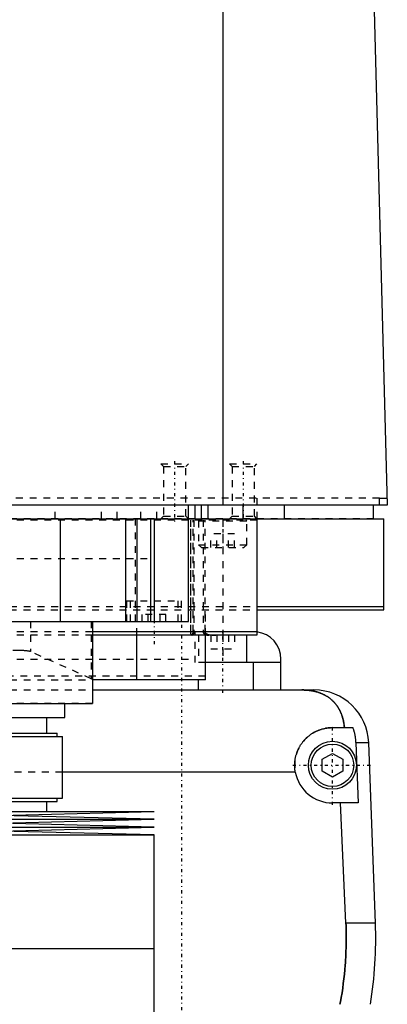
# Model space of a CAD drawing. Extents: x -120 to 120, y -1 to 900.
# Tile 7 of 11: x 25 to 79, y 415 to 558. Entities that reach past the tile are written whole.
import ezdxf

# ---------------------------------------------------------------- set-up
doc = ezdxf.new("R2010")
doc.units = 0
doc.linetypes.add('CENTER', pattern=[1.5, 0.45, -0.5, 0.05, -0.5])
doc.linetypes.add('DASHED', pattern=[2, 1, -1])
for name, color, linetype in [('AM_0', 7, 'CONTINUOUS'), ('AM_3', 7, 'DASHED'), ('AM_7', 7, 'CENTER')]:
    doc.layers.add(name, color=color, linetype=linetype)

msp = doc.modelspace()

# ---------------------------------------------------------------- linework, layer by layer
at = {"layer": 'AM_0', "color": 7, "linetype": 'CONTINUOUS'}
for p, q in [((55.06, 487.5), (55.06, 569.6)), ((76.83, 568.63), (79, 487.5)), ((79, 487.5), (-79, 487.5)), ((50, 470.5), (50, 487.5)), ((51, 485.5), (51, 487.5)), ((51.9, 485.5), (51.9, 487.5)), ((52.9, 485.5), (52.9, 487.5)), ((58, 485.5), (58, 487.5)), ((64, 485.5), (64, 487.5)), ((77, 485.5), (77, 487.5)), ((77.86, 487.5), (77.86, 488.5)), ((77.86, 488.5), (78.97, 488.5)), ((-78.5, 485.5), (78.5, 485.5)), ((31.31, 485.5), (31.31, 470.5)), ((40.83, 485.5), (40.83, 470.5)), ((42.5, 485.5), (42.5, 470.5)), ((44.5, 485.5), (44.5, 470.5)), ((45, 485.5), (45, 470.5)), ((60, 485.5), (60, 468.5)), ((78.5, 472.2), (78.5, 485.5)), ((60, 472.7), (78.5, 472.7)), ((60.04, 472.2), (78.5, 472.2)), ((-50, 470.5), (50, 470.5)), ((36, 470.5), (36, 458.5)), ((60, 469), (36, 469)), ((60, 468.5), (36, 468.5)), ((42.5, 462), (42.5, 468.5)), ((52.5, 462), (52.5, 468.5)), ((58.5, 464.5), (58.5, 468.5)), ((63.5, 464.5), (52.5, 464.5)), ((59.5, 460.5), (59.5, 464.5)), ((63.5, 460.5), (63.5, 465)), ((52.5, 462), (36, 462)), ((51.5, 460.5), (51.5, 462)), ((36, 460.5), (68.3, 460.5)), ((-36, 458.5), (36, 458.5)), ((32, 456.5), (32, 458.5)), ((-32, 456.5), (32, 456.5)), ((29.35, 454.2), (29.35, 456.5)), ((71, 455), (73.97, 455)), ((9.83, 454.2), (30.85, 454.2)), ((10.3, 453.7), (31.65, 453.7)), ((30.85, 453.7), (30.85, 454.2)), ((31.65, 444.7), (31.65, 453.7)), ((76.29, 452.8), (74.4, 452.8)), ((74.4, 452.8), (74.75, 444)), ((77.28, 426.46), (76.29, 452.8)), ((69.5, 450.37), (71, 451.23)), ((69.5, 448.63), (69.5, 450.37)), ((71, 451.23), (72.5, 450.37)), ((72.5, 450.37), (72.5, 448.63)), ((71, 447.77), (69.5, 448.63)), ((72.5, 448.63), (71, 447.77)), ((65.59, 448.5), (31.65, 448.5)), ((10.3, 444.7), (31.65, 444.7)), ((30.85, 444.2), (30.85, 444.7)), ((9.83, 444.2), (30.85, 444.2)), ((29.35, 442.75), (29.35, 444.2)), ((74.75, 444), (71, 444)), ((72.97, 426.46), (72.2, 444)), ((-45, 442.75), (45, 442.75)), ((-45, 441.61), (45, 441.61)), ((22.5, 442.18), (45, 442.75)), ((45, 441.61), (22.5, 442.18)), ((22.5, 441.04), (45, 441.61)), ((-45, 440.47), (45, 440.47)), ((45, 440.47), (22.5, 441.04)), ((22.5, 439.9), (45, 440.47)), ((45, 439.33), (22.5, 439.9)), ((-45, 439.33), (45, 439.33)), ((45, 422.75), (45, 439.33)), ((77.28, 426.46), (72.97, 426.46)), ((-45, 422.75), (45, 422.75)), ((45, 406.17), (45, 422.75))]:
    msp.add_line(p, q, dxfattribs=at)
for points in [[(72.74, 455, 0), (72.74, 455.05, 0), (72.73, 455.14, 0), (72.72, 455.23, 0), (72.72, 455.27, 0), (72.71, 455.32, 0), (72.7, 455.41, 0), (72.69, 455.5, 0), (72.68, 455.59, 0), (72.66, 455.68, 0), (72.65, 455.76, 0), (72.64, 455.81, 0), (72.63, 455.85, 0), (72.61, 455.94, 0), (72.6, 456.03, 0), (72.58, 456.11, 0), (72.56, 456.2, 0), (72.54, 456.28, 0), (72.52, 456.33, 0), (72.51, 456.37, 0), (72.49, 456.45, 0), (72.46, 456.53, 0), (72.45, 456.58, 0), (72.44, 456.62, 0), (72.41, 456.7, 0), (72.39, 456.78, 0), (72.37, 456.82, 0), (72.36, 456.86, 0), (72.33, 456.94, 0), (72.3, 457.01, 0), (72.27, 457.09, 0), (72.23, 457.17, 0), (72.2, 457.24, 0), (72.18, 457.28, 0), (72.17, 457.32, 0), (72.13, 457.39, 0), (72.1, 457.46, 0), (72.06, 457.54, 0), (72.02, 457.61, 0), (71.98, 457.68, 0), (71.96, 457.71, 0), (71.94, 457.75, 0), (71.9, 457.82, 0), (71.86, 457.89, 0), (71.82, 457.95, 0), (71.78, 458.02, 0), (71.73, 458.08, 0), (71.71, 458.12, 0), (71.69, 458.15, 0), (71.64, 458.21, 0), (71.6, 458.28, 0), (71.55, 458.34, 0), (71.5, 458.4, 0), (71.45, 458.46, 0), (71.43, 458.49, 0), (71.4, 458.52, 0), (71.35, 458.58, 0), (71.3, 458.64, 0), (71.25, 458.7, 0), (71.19, 458.75, 0), (71.14, 458.81, 0), (71.11, 458.84, 0), (71.08, 458.87, 0), (71.03, 458.92, 0), (70.97, 458.98, 0), (70.94, 459, 0), (70.91, 459.03, 0), (70.85, 459.08, 0), (70.79, 459.13, 0), (70.76, 459.16, 0), (70.73, 459.18, 0), (70.67, 459.23, 0), (70.6, 459.28, 0), (70.54, 459.33, 0), (70.47, 459.38, 0), (70.41, 459.43, 0), (70.37, 459.45, 0), (70.34, 459.47, 0), (70.27, 459.52, 0), (70.2, 459.56, 0), (70.13, 459.61, 0), (70.06, 459.65, 0), (69.99, 459.69, 0), (69.95, 459.71, 0), (69.91, 459.73, 0), (69.84, 459.77, 0), (69.76, 459.81, 0), (69.69, 459.85, 0), (69.61, 459.88, 0), (69.53, 459.92, 0), (69.5, 459.94, 0), (69.46, 459.95, 0), (69.38, 459.99, 0), (69.3, 460.02, 0), (69.22, 460.05, 0), (69.13, 460.08, 0), (69.05, 460.11, 0), (69.01, 460.13, 0), (68.97, 460.14, 0), (68.89, 460.17, 0), (68.8, 460.19, 0), (68.72, 460.22, 0), (68.63, 460.24, 0), (68.54, 460.27, 0), (68.5, 460.28, 0), (68.46, 460.29, 0), (68.37, 460.31, 0), (68.28, 460.33, 0), (68.23, 460.34, 0), (68.19, 460.35, 0), (68.1, 460.36, 0), (68.01, 460.38, 0), (67.96, 460.39, 0), (67.91, 460.4, 0), (67.82, 460.41, 0), (67.73, 460.42, 0), (67.64, 460.44, 0), (67.55, 460.45, 0), (67.45, 460.46, 0), (67.41, 460.46, 0), (67.36, 460.47, 0), (67.27, 460.47, 0), (67.17, 460.48, 0), (67.08, 460.49, 0), (66.99, 460.49, 0), (66.89, 460.49, 0), (66.85, 460.5, 0), (66.8, 460.5, 0), (66.7, 460.5, 0), (66.61, 460.5, 0), (66.56, 460.5, 0)], [(65.59, 448.5, 0), (65.58, 448.54, 0), (65.57, 448.63, 0), (65.55, 448.72, 0), (65.55, 448.77, 0), (65.54, 448.81, 0), (65.53, 448.9, 0), (65.52, 448.99, 0), (65.52, 449.08, 0), (65.51, 449.17, 0), (65.51, 449.26, 0), (65.5, 449.3, 0), (65.5, 449.35, 0), (65.5, 449.43, 0), (65.5, 449.52, 0), (65.5, 449.61, 0), (65.5, 449.69, 0), (65.51, 449.78, 0), (65.51, 449.82, 0), (65.51, 449.87, 0), (65.52, 449.96, 0), (65.53, 450.04, 0), (65.53, 450.09, 0), (65.54, 450.13, 0), (65.55, 450.22, 0), (65.56, 450.31, 0), (65.57, 450.35, 0), (65.57, 450.4, 0), (65.59, 450.48, 0), (65.61, 450.57, 0), (65.62, 450.66, 0), (65.64, 450.75, 0), (65.66, 450.83, 0), (65.68, 450.88, 0), (65.69, 450.92, 0), (65.71, 451.01, 0), (65.74, 451.09, 0), (65.76, 451.18, 0), (65.79, 451.26, 0), (65.82, 451.35, 0), (65.84, 451.39, 0), (65.85, 451.43, 0), (65.88, 451.52, 0), (65.92, 451.6, 0), (65.95, 451.68, 0), (65.99, 451.77, 0), (66.03, 451.85, 0), (66.05, 451.89, 0), (66.06, 451.93, 0), (66.11, 452.01, 0), (66.15, 452.09, 0), (66.19, 452.17, 0), (66.23, 452.24, 0), (66.28, 452.32, 0), (66.3, 452.36, 0), (66.32, 452.4, 0), (66.37, 452.47, 0), (66.42, 452.55, 0), (66.47, 452.62, 0), (66.52, 452.69, 0), (66.57, 452.76, 0), (66.6, 452.8, 0), (66.62, 452.83, 0), (66.68, 452.9, 0), (66.73, 452.97, 0), (66.76, 453, 0), (66.79, 453.04, 0), (66.84, 453.1, 0), (66.9, 453.17, 0), (66.93, 453.2, 0), (66.96, 453.23, 0), (67.02, 453.29, 0), (67.08, 453.35, 0), (67.14, 453.41, 0), (67.2, 453.47, 0), (67.26, 453.53, 0), (67.29, 453.56, 0), (67.32, 453.59, 0), (67.39, 453.65, 0), (67.45, 453.7, 0), (67.52, 453.76, 0), (67.59, 453.81, 0), (67.66, 453.87, 0), (67.69, 453.89, 0), (67.73, 453.92, 0), (67.8, 453.97, 0), (67.87, 454.02, 0), (67.95, 454.07, 0), (68.02, 454.12, 0), (68.1, 454.17, 0), (68.14, 454.2, 0), (68.17, 454.22, 0), (68.25, 454.26, 0), (68.33, 454.31, 0), (68.41, 454.35, 0), (68.49, 454.39, 0), (68.57, 454.44, 0), (68.61, 454.46, 0), (68.66, 454.48, 0), (68.74, 454.51, 0), (68.82, 454.55, 0), (68.91, 454.59, 0), (68.99, 454.62, 0), (69.08, 454.65, 0), (69.12, 454.67, 0), (69.17, 454.69, 0), (69.25, 454.72, 0), (69.34, 454.74, 0), (69.38, 454.76, 0), (69.43, 454.77, 0), (69.52, 454.8, 0), (69.61, 454.82, 0), (69.65, 454.83, 0), (69.7, 454.84, 0), (69.79, 454.86, 0), (69.88, 454.88, 0), (69.97, 454.9, 0), (70.06, 454.92, 0), (70.15, 454.93, 0), (70.19, 454.94, 0), (70.24, 454.95, 0), (70.33, 454.96, 0), (70.42, 454.97, 0), (70.51, 454.98, 0), (70.6, 454.99, 0), (70.69, 454.99, 0), (70.73, 454.99, 0), (70.78, 455, 0), (70.87, 455, 0), (70.96, 455, 0), (71, 455, 0)], [(73.97, 455, 0), (73.99, 454.94, 0), (74.03, 454.83, 0), (74.07, 454.71, 0), (74.09, 454.65, 0), (74.1, 454.59, 0), (74.14, 454.47, 0), (74.17, 454.34, 0), (74.2, 454.22, 0), (74.23, 454.1, 0), (74.26, 453.97, 0), (74.27, 453.91, 0), (74.28, 453.85, 0), (74.3, 453.72, 0), (74.32, 453.6, 0), (74.34, 453.47, 0), (74.35, 453.35, 0), (74.37, 453.23, 0), (74.37, 453.16, 0), (74.38, 453.1, 0), (74.39, 452.98, 0), (74.39, 452.86, 0), (74.4, 452.8, 0)], [(72.1, 414.6, 0), (72.17, 414.94, 0), (72.29, 415.61, 0), (72.4, 416.29, 0), (72.45, 416.62, 0), (72.5, 416.96, 0), (72.59, 417.64, 0), (72.68, 418.31, 0), (72.75, 418.98, 0), (72.82, 419.65, 0), (72.87, 420.31, 0), (72.9, 420.64, 0), (72.92, 420.97, 0), (72.96, 421.63, 0), (72.98, 422.28, 0), (73, 422.93, 0), (73.02, 423.57, 0), (73.02, 424.21, 0), (73.02, 424.53, 0), (73.02, 424.84, 0), (73.01, 425.49, 0), (72.99, 426.13, 0), (72.97, 426.46, 0)]]:
    msp.add_polyline3d(points, dxfattribs=at)
for radius in [3.5, 3.1]:
    msp.add_circle((71, 449.5), radius, dxfattribs=at)
for centre, radius, start, end in [((59.5, 465), 4, 0, 82.8192), ((68.3, 452.5), 8, 2.139, 90), ((71, 449.5), 5.5, 190.4757, 270), ((17.32, 424.22), 60, 350.775, 2.139)]:
    msp.add_arc(centre, radius, start, end, dxfattribs=at)
at = {"layer": 'AM_3', "color": 6, "linetype": 'DASHED'}
for p, q in [((46, 493.5), (46.38, 493.12)), ((46, 493.5), (50, 493.5)), ((46.38, 493.12), (46.38, 485.88)), ((46.38, 493.12), (49.62, 493.12)), ((49.62, 493.12), (50, 493.5)), ((49.62, 485.88), (49.62, 493.12)), ((56, 493.5), (56.38, 493.12)), ((56, 493.5), (60, 493.5)), ((56.38, 493.12), (56.38, 485.88)), ((56.38, 493.12), (59.62, 493.12)), ((59.62, 493.12), (60, 493.5)), ((59.62, 485.88), (59.62, 493.12)), ((77.86, 488.5), (-77.86, 488.5)), ((30.58, 485.5), (30.58, 487.5)), ((37.31, 485.5), (37.31, 487.5)), ((39.62, 485.5), (39.62, 487.5)), ((43.08, 485.5), (43.08, 487.5)), ((45.38, 485.5), (45.38, 487.5)), ((60, 488.5), (60, 485.5)), ((77, 485.5), (-60.01, 485.5)), ((60, 485.3), (-60, 485.3)), ((42.23, 485.5), (42.23, 470.5)), ((46.38, 485.88), (46, 485.5)), ((46.38, 485.88), (49.62, 485.88)), ((50, 485.5), (49.62, 485.88)), ((50.32, 485.3), (50.32, 469)), ((50.36, 469), (50.36, 485.3)), ((50.69, 469), (50.69, 485.3)), ((50.79, 485.3), (50.79, 469)), ((51.5, 485.2), (51.5, 481.7)), ((51.5, 485.2), (58.5, 485.2)), ((52.15, 485.3), (52.15, 469)), ((52.44, 469), (52.44, 485.3)), ((55, 485.3), (55, 468.5)), ((56.38, 485.88), (56, 485.5)), ((56.38, 485.88), (59.62, 485.88)), ((58.5, 481.7), (58.5, 485.2)), ((60, 485.5), (59.62, 485.88)), ((53.27, 481.3), (53.27, 483.3)), ((56.73, 483.3), (53.27, 483.3)), ((54.13, 481.3), (54.13, 483.3)), ((55.87, 481.3), (55.87, 483.3)), ((56.73, 481.3), (56.73, 483.3)), ((51.5, 481.7), (51.9, 481.3)), ((51.5, 481.7), (58.5, 481.7)), ((58.1, 481.3), (58.5, 481.7)), ((51.9, 481.3), (58.1, 481.3)), ((-45, 479.7), (45, 479.7)), ((41, 473.5), (41, 470.5)), ((41, 473.5), (49, 473.5)), ((41.5, 473.5), (41.5, 470.5)), ((48.5, 470.5), (48.5, 473.5)), ((49, 470.5), (49, 473.5)), ((-60.04, 472.2), (60.04, 472.2)), ((-60, 472.7), (60, 472.7)), ((52.5, 468.5), (52.5, 472.2)), ((26.96, 470.5), (26.96, 466.1)), ((35.82, 470.5), (35.82, 462.14)), ((42.5, 468.5), (42.5, 470.5)), ((46.73, 471.5), (43.27, 471.5)), ((43.27, 470.5), (43.27, 471.5)), ((44.13, 470.5), (44.13, 471.5)), ((45.87, 470.5), (45.87, 471.5)), ((46.73, 470.5), (46.73, 471.5)), ((36, 469), (-36, 469)), ((51, 464.5), (51, 469)), ((36, 468.5), (-36, 468.5)), ((51.5, 468.5), (51.5, 464.5)), ((53.27, 468.5), (53.27, 466.5)), ((54.13, 468.5), (54.13, 466.5)), ((60, 468.5), (54.31, 468.5)), ((55, 468.57), (60, 468.57)), ((55, 468.5), (55, 464.5)), ((55.87, 468.5), (55.87, 466.5)), ((56.73, 468.5), (56.73, 466.5)), ((25.41, 466.27), (-25.41, 466.27)), ((35.82, 462.14), (26.96, 466.1)), ((53.27, 466.5), (56.73, 466.5)), ((-51, 465), (51, 465)), ((52.5, 464.5), (51, 464.5)), ((52.5, 462.5), (-52.5, 462.5)), ((-36, 462), (36, 462)), ((-36, 460.5), (36, 460.5)), ((36, 458.52), (-36, 458.52)), ((31.65, 448.5), (-31.65, 448.5))]:
    msp.add_line(p, q, dxfattribs=at)
for points in [[(50.32, 469, 0), (50.32, 469, 0), (50.32, 468.99, 0), (50.32, 468.98, 0), (50.32, 468.98, 0), (50.32, 468.98, 0), (50.32, 468.97, 0), (50.32, 468.96, 0), (50.32, 468.95, 0), (50.32, 468.95, 0), (50.32, 468.94, 0), (50.32, 468.94, 0), (50.32, 468.93, 0), (50.32, 468.92, 0), (50.32, 468.92, 0), (50.32, 468.91, 0), (50.32, 468.9, 0), (50.32, 468.9, 0), (50.32, 468.89, 0), (50.32, 468.89, 0), (50.32, 468.88, 0), (50.32, 468.87, 0), (50.32, 468.87, 0), (50.32, 468.87, 0), (50.32, 468.86, 0), (50.32, 468.85, 0), (50.32, 468.85, 0), (50.32, 468.84, 0), (50.32, 468.84, 0), (50.32, 468.83, 0), (50.32, 468.82, 0), (50.32, 468.82, 0), (50.32, 468.81, 0), (50.32, 468.81, 0), (50.32, 468.8, 0), (50.33, 468.8, 0), (50.33, 468.79, 0), (50.33, 468.78, 0), (50.33, 468.78, 0), (50.33, 468.77, 0), (50.33, 468.77, 0), (50.33, 468.76, 0), (50.33, 468.76, 0), (50.33, 468.75, 0), (50.33, 468.74, 0), (50.33, 468.74, 0), (50.33, 468.73, 0), (50.33, 468.73, 0), (50.33, 468.72, 0), (50.33, 468.72, 0), (50.33, 468.71, 0), (50.34, 468.71, 0), (50.34, 468.7, 0), (50.34, 468.69, 0), (50.34, 468.69, 0), (50.34, 468.69, 0), (50.34, 468.68, 0), (50.34, 468.68, 0), (50.34, 468.67, 0), (50.34, 468.67, 0), (50.34, 468.66, 0), (50.34, 468.66, 0), (50.34, 468.66, 0), (50.34, 468.65, 0), (50.35, 468.65, 0), (50.35, 468.64, 0), (50.35, 468.64, 0), (50.35, 468.64, 0), (50.35, 468.63, 0), (50.35, 468.63, 0), (50.35, 468.63, 0), (50.35, 468.62, 0), (50.35, 468.62, 0), (50.35, 468.61, 0), (50.35, 468.61, 0), (50.36, 468.6, 0), (50.36, 468.6, 0), (50.36, 468.6, 0), (50.36, 468.6, 0), (50.36, 468.59, 0), (50.36, 468.59, 0), (50.36, 468.58, 0), (50.36, 468.58, 0), (50.36, 468.58, 0), (50.36, 468.57, 0), (50.37, 468.57, 0), (50.37, 468.57, 0), (50.37, 468.56, 0), (50.37, 468.56, 0), (50.37, 468.56, 0), (50.37, 468.56, 0), (50.37, 468.55, 0), (50.37, 468.55, 0), (50.38, 468.55, 0), (50.38, 468.54, 0), (50.38, 468.54, 0), (50.38, 468.54, 0), (50.38, 468.54, 0), (50.38, 468.54, 0), (50.38, 468.53, 0), (50.39, 468.53, 0), (50.39, 468.53, 0), (50.39, 468.53, 0), (50.39, 468.52, 0), (50.39, 468.52, 0), (50.39, 468.52, 0), (50.39, 468.52, 0), (50.4, 468.52, 0), (50.4, 468.52, 0), (50.4, 468.52, 0), (50.4, 468.51, 0), (50.4, 468.51, 0), (50.4, 468.51, 0), (50.4, 468.51, 0), (50.41, 468.51, 0), (50.41, 468.51, 0), (50.41, 468.51, 0), (50.41, 468.51, 0), (50.41, 468.5, 0), (50.41, 468.5, 0), (50.42, 468.5, 0), (50.42, 468.5, 0), (50.42, 468.5, 0), (50.42, 468.5, 0), (50.42, 468.5, 0), (50.42, 468.5, 0), (50.43, 468.5, 0), (50.43, 468.5, 0), (50.43, 468.5, 0), (50.43, 468.5, 0), (50.43, 468.5, 0)], [(50.49, 468.5, 0), (50.49, 468.5, 0), (50.49, 468.5, 0), (50.49, 468.5, 0), (50.49, 468.5, 0), (50.49, 468.5, 0), (50.48, 468.5, 0), (50.48, 468.5, 0), (50.48, 468.5, 0), (50.48, 468.5, 0), (50.47, 468.5, 0), (50.47, 468.5, 0), (50.47, 468.5, 0), (50.47, 468.51, 0), (50.47, 468.51, 0), (50.47, 468.51, 0), (50.46, 468.51, 0), (50.46, 468.51, 0), (50.46, 468.51, 0), (50.46, 468.51, 0), (50.46, 468.51, 0), (50.45, 468.51, 0), (50.45, 468.52, 0), (50.45, 468.52, 0), (50.45, 468.52, 0), (50.45, 468.52, 0), (50.45, 468.52, 0), (50.45, 468.52, 0), (50.44, 468.53, 0), (50.44, 468.53, 0), (50.44, 468.53, 0), (50.44, 468.53, 0), (50.44, 468.53, 0), (50.44, 468.54, 0), (50.43, 468.54, 0), (50.43, 468.54, 0), (50.43, 468.54, 0), (50.43, 468.55, 0), (50.43, 468.55, 0), (50.42, 468.55, 0), (50.42, 468.55, 0), (50.42, 468.56, 0), (50.42, 468.56, 0), (50.42, 468.56, 0), (50.42, 468.57, 0), (50.42, 468.57, 0), (50.41, 468.57, 0), (50.41, 468.58, 0), (50.41, 468.58, 0), (50.41, 468.58, 0), (50.41, 468.59, 0), (50.41, 468.59, 0), (50.41, 468.59, 0), (50.4, 468.6, 0), (50.4, 468.6, 0), (50.4, 468.6, 0), (50.4, 468.61, 0), (50.4, 468.61, 0), (50.4, 468.62, 0), (50.4, 468.62, 0), (50.4, 468.63, 0), (50.4, 468.63, 0), (50.39, 468.63, 0), (50.39, 468.64, 0), (50.39, 468.64, 0), (50.39, 468.64, 0), (50.39, 468.65, 0), (50.39, 468.65, 0), (50.39, 468.66, 0), (50.39, 468.66, 0), (50.39, 468.66, 0), (50.39, 468.67, 0), (50.38, 468.67, 0), (50.38, 468.68, 0), (50.38, 468.68, 0), (50.38, 468.69, 0), (50.38, 468.69, 0), (50.38, 468.69, 0), (50.38, 468.7, 0), (50.38, 468.71, 0), (50.38, 468.71, 0), (50.38, 468.72, 0), (50.38, 468.72, 0), (50.37, 468.73, 0), (50.37, 468.73, 0), (50.37, 468.74, 0), (50.37, 468.74, 0), (50.37, 468.75, 0), (50.37, 468.75, 0), (50.37, 468.76, 0), (50.37, 468.76, 0), (50.37, 468.77, 0), (50.37, 468.77, 0), (50.37, 468.78, 0), (50.37, 468.79, 0), (50.37, 468.8, 0), (50.37, 468.8, 0), (50.37, 468.81, 0), (50.36, 468.81, 0), (50.36, 468.82, 0), (50.36, 468.82, 0), (50.36, 468.83, 0), (50.36, 468.84, 0), (50.36, 468.84, 0), (50.36, 468.85, 0), (50.36, 468.85, 0), (50.36, 468.86, 0), (50.36, 468.87, 0), (50.36, 468.87, 0), (50.36, 468.87, 0), (50.36, 468.88, 0), (50.36, 468.89, 0), (50.36, 468.89, 0), (50.36, 468.89, 0), (50.36, 468.9, 0), (50.36, 468.91, 0), (50.36, 468.92, 0), (50.36, 468.92, 0), (50.36, 468.93, 0), (50.36, 468.93, 0), (50.36, 468.94, 0), (50.36, 468.95, 0), (50.36, 468.95, 0), (50.36, 468.96, 0), (50.36, 468.97, 0), (50.36, 468.97, 0), (50.36, 468.98, 0), (50.36, 468.98, 0), (50.36, 468.99, 0), (50.36, 469, 0), (50.36, 469, 0)], [(50.49, 468.5, 0), (50.49, 468.5, 0), (50.5, 468.5, 0), (50.5, 468.5, 0), (50.5, 468.5, 0), (50.5, 468.5, 0), (50.5, 468.5, 0), (50.51, 468.5, 0), (50.51, 468.5, 0), (50.51, 468.5, 0), (50.51, 468.5, 0), (50.51, 468.5, 0), (50.52, 468.5, 0), (50.52, 468.51, 0), (50.52, 468.51, 0), (50.52, 468.51, 0), (50.53, 468.51, 0), (50.53, 468.51, 0), (50.53, 468.51, 0), (50.53, 468.51, 0), (50.53, 468.51, 0), (50.54, 468.52, 0), (50.54, 468.52, 0), (50.54, 468.52, 0), (50.54, 468.52, 0), (50.54, 468.52, 0), (50.54, 468.52, 0), (50.55, 468.52, 0), (50.55, 468.53, 0), (50.55, 468.53, 0), (50.55, 468.53, 0), (50.56, 468.53, 0), (50.56, 468.54, 0), (50.56, 468.54, 0), (50.56, 468.54, 0), (50.56, 468.54, 0), (50.57, 468.54, 0), (50.57, 468.55, 0), (50.57, 468.55, 0), (50.57, 468.55, 0), (50.58, 468.55, 0), (50.58, 468.56, 0), (50.58, 468.56, 0), (50.58, 468.56, 0), (50.58, 468.57, 0), (50.59, 468.57, 0), (50.59, 468.57, 0), (50.59, 468.58, 0), (50.59, 468.58, 0), (50.59, 468.58, 0), (50.6, 468.59, 0), (50.6, 468.59, 0), (50.6, 468.59, 0), (50.6, 468.6, 0), (50.6, 468.6, 0), (50.61, 468.6, 0), (50.61, 468.61, 0), (50.61, 468.61, 0), (50.61, 468.62, 0), (50.61, 468.62, 0), (50.62, 468.63, 0), (50.62, 468.63, 0), (50.62, 468.63, 0), (50.62, 468.63, 0), (50.62, 468.64, 0), (50.62, 468.64, 0), (50.63, 468.64, 0), (50.63, 468.65, 0), (50.63, 468.65, 0), (50.63, 468.66, 0), (50.63, 468.66, 0), (50.63, 468.66, 0), (50.64, 468.67, 0), (50.64, 468.68, 0), (50.64, 468.68, 0), (50.64, 468.69, 0), (50.64, 468.69, 0), (50.64, 468.69, 0), (50.65, 468.7, 0), (50.65, 468.7, 0), (50.65, 468.71, 0), (50.65, 468.72, 0), (50.65, 468.72, 0), (50.65, 468.72, 0), (50.66, 468.73, 0), (50.66, 468.73, 0), (50.66, 468.74, 0), (50.66, 468.75, 0), (50.66, 468.75, 0), (50.66, 468.76, 0), (50.66, 468.76, 0), (50.67, 468.77, 0), (50.67, 468.77, 0), (50.67, 468.78, 0), (50.67, 468.79, 0), (50.67, 468.79, 0), (50.67, 468.8, 0), (50.67, 468.8, 0), (50.67, 468.81, 0), (50.68, 468.81, 0), (50.68, 468.82, 0), (50.68, 468.83, 0), (50.68, 468.84, 0), (50.68, 468.84, 0), (50.68, 468.85, 0), (50.68, 468.85, 0), (50.68, 468.86, 0), (50.68, 468.86, 0), (50.68, 468.87, 0), (50.68, 468.87, 0), (50.68, 468.88, 0), (50.69, 468.89, 0), (50.69, 468.89, 0), (50.69, 468.89, 0), (50.69, 468.9, 0), (50.69, 468.91, 0), (50.69, 468.92, 0), (50.69, 468.92, 0), (50.69, 468.93, 0), (50.69, 468.93, 0), (50.69, 468.94, 0), (50.69, 468.95, 0), (50.69, 468.95, 0), (50.69, 468.96, 0), (50.69, 468.97, 0), (50.69, 468.97, 0), (50.69, 468.98, 0), (50.69, 468.98, 0), (50.69, 468.99, 0), (50.69, 469, 0), (50.69, 469, 0)], [(50.79, 469, 0), (50.79, 469, 0), (50.79, 468.99, 0), (50.79, 468.98, 0), (50.79, 468.98, 0), (50.79, 468.97, 0), (50.79, 468.97, 0), (50.79, 468.96, 0), (50.79, 468.95, 0), (50.79, 468.94, 0), (50.79, 468.94, 0), (50.79, 468.93, 0), (50.79, 468.93, 0), (50.79, 468.92, 0), (50.79, 468.91, 0), (50.79, 468.91, 0), (50.78, 468.9, 0), (50.78, 468.89, 0), (50.78, 468.89, 0), (50.78, 468.88, 0), (50.78, 468.88, 0), (50.78, 468.87, 0), (50.78, 468.87, 0), (50.78, 468.86, 0), (50.78, 468.86, 0), (50.78, 468.85, 0), (50.78, 468.84, 0), (50.78, 468.84, 0), (50.78, 468.83, 0), (50.77, 468.83, 0), (50.77, 468.82, 0), (50.77, 468.81, 0), (50.77, 468.81, 0), (50.77, 468.8, 0), (50.77, 468.8, 0), (50.77, 468.79, 0), (50.77, 468.78, 0), (50.76, 468.78, 0), (50.76, 468.77, 0), (50.76, 468.76, 0), (50.76, 468.76, 0), (50.76, 468.76, 0), (50.76, 468.75, 0), (50.75, 468.74, 0), (50.75, 468.74, 0), (50.75, 468.73, 0), (50.75, 468.73, 0), (50.75, 468.72, 0), (50.75, 468.72, 0), (50.74, 468.71, 0), (50.74, 468.71, 0), (50.74, 468.7, 0), (50.74, 468.7, 0), (50.74, 468.69, 0), (50.73, 468.69, 0), (50.73, 468.68, 0), (50.73, 468.68, 0), (50.73, 468.67, 0), (50.73, 468.67, 0), (50.72, 468.66, 0), (50.72, 468.66, 0), (50.72, 468.66, 0), (50.72, 468.65, 0), (50.72, 468.65, 0), (50.72, 468.64, 0), (50.71, 468.64, 0), (50.71, 468.64, 0), (50.71, 468.63, 0), (50.71, 468.63, 0), (50.71, 468.63, 0), (50.71, 468.62, 0), (50.7, 468.62, 0), (50.7, 468.61, 0), (50.7, 468.61, 0), (50.7, 468.61, 0), (50.69, 468.6, 0), (50.69, 468.6, 0), (50.69, 468.6, 0), (50.69, 468.59, 0), (50.68, 468.59, 0), (50.68, 468.59, 0), (50.68, 468.58, 0), (50.68, 468.58, 0), (50.67, 468.58, 0), (50.67, 468.57, 0), (50.67, 468.57, 0), (50.67, 468.57, 0), (50.67, 468.56, 0), (50.66, 468.56, 0), (50.66, 468.56, 0), (50.66, 468.55, 0), (50.66, 468.55, 0), (50.65, 468.55, 0), (50.65, 468.55, 0), (50.65, 468.54, 0), (50.65, 468.54, 0), (50.64, 468.54, 0), (50.64, 468.54, 0), (50.64, 468.53, 0), (50.64, 468.53, 0), (50.63, 468.53, 0), (50.63, 468.53, 0), (50.63, 468.53, 0), (50.62, 468.52, 0), (50.62, 468.52, 0), (50.62, 468.52, 0), (50.62, 468.52, 0), (50.62, 468.52, 0), (50.61, 468.52, 0), (50.61, 468.51, 0), (50.61, 468.51, 0), (50.61, 468.51, 0), (50.61, 468.51, 0), (50.6, 468.51, 0), (50.6, 468.51, 0), (50.6, 468.51, 0), (50.6, 468.51, 0), (50.59, 468.51, 0), (50.59, 468.5, 0), (50.59, 468.5, 0), (50.59, 468.5, 0), (50.58, 468.5, 0), (50.58, 468.5, 0), (50.58, 468.5, 0), (50.58, 468.5, 0), (50.57, 468.5, 0), (50.57, 468.5, 0), (50.57, 468.5, 0), (50.57, 468.5, 0), (50.57, 468.5, 0), (50.56, 468.5, 0)], [(52.15, 469, 0), (52.15, 468.99, 0), (52.15, 468.98, 0), (52.15, 468.97, 0), (52.15, 468.97, 0), (52.15, 468.96, 0), (52.15, 468.95, 0), (52.15, 468.94, 0), (52.16, 468.93, 0), (52.16, 468.92, 0), (52.16, 468.91, 0), (52.16, 468.91, 0), (52.16, 468.9, 0), (52.17, 468.89, 0), (52.17, 468.88, 0), (52.17, 468.87, 0), (52.18, 468.86, 0), (52.18, 468.85, 0), (52.18, 468.85, 0), (52.18, 468.84, 0), (52.19, 468.83, 0), (52.19, 468.82, 0), (52.2, 468.82, 0), (52.2, 468.81, 0), (52.2, 468.8, 0), (52.21, 468.8, 0), (52.21, 468.79, 0), (52.21, 468.79, 0), (52.22, 468.78, 0), (52.23, 468.77, 0), (52.23, 468.76, 0), (52.24, 468.75, 0), (52.24, 468.75, 0), (52.25, 468.74, 0), (52.25, 468.74, 0), (52.26, 468.73, 0), (52.26, 468.72, 0), (52.27, 468.72, 0), (52.28, 468.71, 0), (52.29, 468.7, 0), (52.29, 468.7, 0), (52.29, 468.7, 0), (52.3, 468.69, 0), (52.31, 468.68, 0), (52.31, 468.68, 0), (52.32, 468.67, 0), (52.33, 468.67, 0), (52.33, 468.66, 0), (52.34, 468.66, 0), (52.34, 468.65, 0), (52.35, 468.65, 0), (52.36, 468.64, 0), (52.37, 468.64, 0), (52.38, 468.63, 0), (52.38, 468.63, 0), (52.39, 468.63, 0), (52.39, 468.62, 0), (52.4, 468.62, 0), (52.41, 468.61, 0), (52.42, 468.61, 0), (52.43, 468.6, 0), (52.43, 468.6, 0), (52.44, 468.6, 0), (52.45, 468.6, 0), (52.46, 468.59, 0), (52.46, 468.59, 0), (52.49, 468.58, 0), (52.54, 468.56, 0), (52.59, 468.54, 0), (52.65, 468.53, 0), (52.71, 468.52, 0), (52.77, 468.51, 0), (52.8, 468.51, 0), (52.83, 468.51, 0), (52.89, 468.5, 0), (52.95, 468.5, 0), (52.98, 468.5, 0)], [(53.48, 468.5, 0), (53.44, 468.5, 0), (53.37, 468.5, 0), (53.3, 468.5, 0), (53.27, 468.51, 0), (53.24, 468.51, 0), (53.17, 468.51, 0), (53.1, 468.52, 0), (53.02, 468.53, 0), (52.95, 468.55, 0), (52.88, 468.57, 0), (52.85, 468.58, 0), (52.82, 468.59, 0), (52.76, 468.61, 0), (52.72, 468.63, 0), (52.71, 468.63, 0), (52.7, 468.64, 0), (52.69, 468.64, 0), (52.69, 468.64, 0), (52.68, 468.65, 0), (52.67, 468.66, 0), (52.66, 468.66, 0), (52.65, 468.67, 0), (52.64, 468.67, 0), (52.63, 468.68, 0), (52.63, 468.68, 0), (52.62, 468.69, 0), (52.61, 468.69, 0), (52.6, 468.7, 0), (52.59, 468.71, 0), (52.58, 468.72, 0), (52.58, 468.72, 0), (52.57, 468.72, 0), (52.57, 468.73, 0), (52.56, 468.74, 0), (52.55, 468.75, 0), (52.54, 468.76, 0), (52.53, 468.76, 0), (52.53, 468.77, 0), (52.53, 468.77, 0), (52.52, 468.78, 0), (52.51, 468.79, 0), (52.51, 468.8, 0), (52.5, 468.8, 0), (52.5, 468.81, 0), (52.49, 468.82, 0), (52.49, 468.83, 0), (52.48, 468.83, 0), (52.48, 468.84, 0), (52.47, 468.85, 0), (52.47, 468.86, 0), (52.46, 468.88, 0), (52.46, 468.89, 0), (52.46, 468.89, 0), (52.45, 468.9, 0), (52.45, 468.91, 0), (52.45, 468.92, 0), (52.45, 468.93, 0), (52.44, 468.95, 0), (52.44, 468.96, 0), (52.44, 468.96, 0), (52.44, 468.97, 0), (52.44, 468.98, 0), (52.44, 468.99, 0), (52.44, 469, 0)], [(53.48, 468.5, 0), (53.52, 468.5, 0), (53.6, 468.5, 0), (53.68, 468.5, 0), (53.72, 468.51, 0), (53.77, 468.51, 0), (53.85, 468.51, 0), (53.93, 468.52, 0), (54.02, 468.52, 0), (54.11, 468.53, 0), (54.19, 468.53, 0), (54.24, 468.54, 0), (54.28, 468.54, 0), (54.37, 468.55, 0), (54.45, 468.55, 0), (54.54, 468.55, 0), (54.62, 468.56, 0), (54.71, 468.56, 0), (54.75, 468.56, 0), (54.79, 468.56, 0), (54.88, 468.57, 0), (54.96, 468.57, 0), (55, 468.57, 0)], [(26.96, 466.1, 0), (26.94, 466.1, 0), (26.91, 466.11, 0), (26.87, 466.12, 0), (26.85, 466.13, 0), (26.82, 466.14, 0), (26.77, 466.15, 0), (26.71, 466.16, 0), (26.64, 466.17, 0), (26.57, 466.18, 0), (26.49, 466.19, 0), (26.44, 466.19, 0), (26.4, 466.2, 0), (26.3, 466.21, 0), (26.2, 466.22, 0), (26.1, 466.23, 0), (25.99, 466.24, 0), (25.87, 466.25, 0), (25.81, 466.25, 0), (25.74, 466.25, 0), (25.61, 466.26, 0), (25.48, 466.27, 0), (25.41, 466.27, 0)], [(36, 461.99, 0), (36, 462.01, 0), (35.96, 462.06, 0), (35.88, 462.12, 0), (35.82, 462.14, 0)], [(66.56, 460.5, 0), (66.61, 460.5, 0), (66.7, 460.5, 0), (66.8, 460.5, 0), (66.84, 460.5, 0), (66.89, 460.49, 0), (66.98, 460.49, 0), (67.08, 460.49, 0), (67.17, 460.48, 0), (67.26, 460.47, 0), (67.35, 460.47, 0), (67.4, 460.46, 0), (67.45, 460.46, 0), (67.54, 460.45, 0), (67.63, 460.44, 0), (67.72, 460.42, 0), (67.82, 460.41, 0), (67.91, 460.4, 0), (67.95, 460.39, 0), (68, 460.38, 0), (68.09, 460.37, 0), (68.18, 460.35, 0), (68.23, 460.34, 0), (68.27, 460.33, 0), (68.36, 460.31, 0), (68.45, 460.29, 0), (68.49, 460.28, 0), (68.53, 460.27, 0), (68.62, 460.24, 0), (68.71, 460.22, 0), (68.79, 460.2, 0), (68.88, 460.17, 0), (68.96, 460.14, 0), (69, 460.13, 0), (69.04, 460.11, 0), (69.13, 460.08, 0), (69.21, 460.05, 0), (69.29, 460.02, 0), (69.37, 459.99, 0), (69.45, 459.96, 0), (69.49, 459.94, 0), (69.53, 459.92, 0), (69.6, 459.89, 0), (69.68, 459.85, 0), (69.76, 459.81, 0), (69.83, 459.77, 0), (69.91, 459.74, 0), (69.94, 459.72, 0), (69.98, 459.69, 0), (70.05, 459.65, 0), (70.12, 459.61, 0), (70.19, 459.57, 0), (70.26, 459.52, 0), (70.33, 459.48, 0), (70.37, 459.46, 0), (70.4, 459.43, 0), (70.47, 459.39, 0), (70.53, 459.34, 0), (70.6, 459.29, 0), (70.66, 459.24, 0), (70.72, 459.19, 0), (70.75, 459.17, 0), (70.78, 459.14, 0), (70.84, 459.09, 0), (70.9, 459.04, 0), (70.93, 459.01, 0), (70.96, 458.98, 0), (71.02, 458.93, 0), (71.08, 458.87, 0), (71.1, 458.85, 0), (71.13, 458.82, 0), (71.19, 458.76, 0), (71.24, 458.71, 0), (71.29, 458.65, 0), (71.34, 458.59, 0), (71.4, 458.53, 0), (71.42, 458.5, 0), (71.45, 458.47, 0), (71.5, 458.41, 0), (71.54, 458.35, 0), (71.59, 458.28, 0), (71.64, 458.22, 0), (71.68, 458.16, 0), (71.71, 458.12, 0), (71.73, 458.09, 0), (71.77, 458.02, 0), (71.82, 457.96, 0), (71.86, 457.89, 0), (71.9, 457.82, 0), (71.94, 457.75, 0), (71.96, 457.72, 0), (71.98, 457.68, 0), (72.02, 457.61, 0), (72.06, 457.54, 0), (72.1, 457.46, 0), (72.13, 457.39, 0), (72.17, 457.32, 0), (72.18, 457.28, 0), (72.2, 457.24, 0), (72.24, 457.16, 0), (72.27, 457.09, 0), (72.3, 457.01, 0), (72.33, 456.93, 0), (72.36, 456.85, 0), (72.37, 456.81, 0), (72.39, 456.77, 0), (72.42, 456.69, 0), (72.44, 456.61, 0), (72.46, 456.57, 0), (72.47, 456.52, 0), (72.49, 456.44, 0), (72.52, 456.36, 0), (72.53, 456.32, 0), (72.54, 456.27, 0), (72.56, 456.19, 0), (72.58, 456.1, 0), (72.6, 456.02, 0), (72.62, 455.93, 0), (72.63, 455.84, 0), (72.64, 455.8, 0), (72.65, 455.76, 0), (72.66, 455.67, 0), (72.68, 455.58, 0), (72.72, 455.27, 0), (72.74, 455, 0)], [(72.97, 426.46, 0), (72.99, 426.13, 0), (73.01, 425.49, 0), (73.02, 424.84, 0), (73.02, 424.53, 0), (73.02, 424.21, 0), (73.02, 423.57, 0), (73, 422.93, 0), (72.98, 422.28, 0), (72.96, 421.63, 0), (72.92, 420.97, 0), (72.9, 420.64, 0), (72.87, 420.31, 0), (72.82, 419.65, 0), (72.75, 418.98, 0), (72.68, 418.31, 0), (72.59, 417.64, 0), (72.5, 416.96, 0), (72.45, 416.62, 0), (72.4, 416.29, 0), (72.29, 415.61, 0), (72.17, 414.94, 0), (72.1, 414.6, 0)]]:
    msp.add_polyline3d(points, dxfattribs=at)
for centre, radius, start, end in [((51.6, 485.2), 0.1, 90, 180), ((58.4, 485.2), 0.1, 0, 90), ((59.5, 465), 4, 82.8192, 90), ((71, 449.5), 5.5, 90, 190.4757)]:
    msp.add_arc(centre, radius, start, end, dxfattribs=at)
at = {"layer": 'AM_7', "color": 4, "linetype": 'CENTER'}
for p, q in [((48, 493.9), (48, 485.1)), ((58, 493.9), (58, 485.1)), ((55, 485.5), (55, 481.1)), ((45, 473.8), (45, 467.2)), ((49, 470), (49, 371)), ((55, 460.1), (55, 468.9)), ((71, 443.73), (71, 455.27)), ((65.23, 449.5), (76.77, 449.5))]:
    msp.add_line(p, q, dxfattribs=at)

doc.saveas('drawing.dxf')
